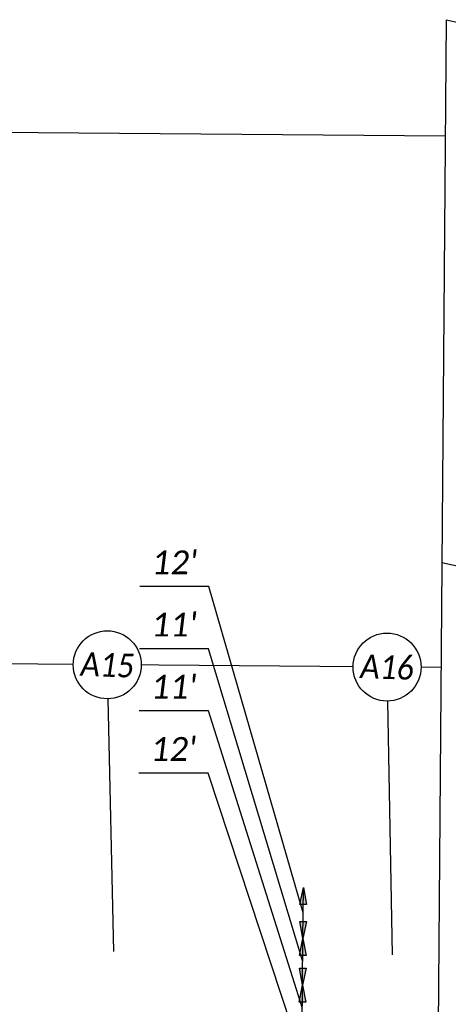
# Model space of a CAD drawing. Header units: feet. Extents: x 2241205 to 2250852, y 595253 to 597159.
# Tile 20 of 32: x 2246008 to 2246109, y 596236 to 596468. Entities that reach past the tile are written whole.
import ezdxf
from ezdxf import colors
from ezdxf.entities.mleader import LeaderData, LeaderLine
from ezdxf.enums import TextEntityAlignment as Align
from ezdxf.math import Vec2, Vec3

# ---------------------------------------------------------------- set-up
doc = ezdxf.new("R2010")
doc.units = ezdxf.units.FT
doc.header["$MEASUREMENT"] = 0
doc.set_wipeout_variables(frame=1)
doc.linetypes.add('DASHED2', pattern=[0.375, 0.25, -0.125])
doc.linetypes.add('HIDDEN2', pattern=[0.1875, 0.125, -0.0625])
for name, color, linetype in [('MT_P_Edge_Line', 7, 'Continuous'), ('PM_P_Text', 7, 'Continuous'), ('TX_P_20', 7, 'Continuous')]:
    doc.layers.add(name, color=color, linetype=linetype)
doc.layers.add('SC_Scratch1', color=7, linetype='Continuous', plot=False)
doc.styles.add('P_Slanted_Normal', font='calibrii.ttf', dxfattribs={"height": 0.14})

# ---------------------------------------------------------------- blocks, each defined once
blk = doc.blocks.new('*U1216')
blk.add_wipeout([(-0.1996, 0.0154), (-0.1979, 0.0302), (-0.1946, 0.0468), (-0.1907, 0.0607), (-0.1856, 0.075), (-0.1791, 0.0893), (-0.1718, 0.1028), (-0.1639, 0.1149), (-0.1564, 0.1249), (-0.1478, 0.1351), (-0.1377, 0.1454), (-0.1256, 0.1559), (-0.115, 0.1639), (-0.1058, 0.1699), (-0.0947, 0.1764), (-0.083, 0.1822), (-0.0703, 0.1875), (-0.056, 0.1922), (-0.0388, 0.1964), (-0.024, 0.1988), (-0.0082, 0.2001), (0.0001, 0.2003), (0.0146, 0.1997), (0.0292, 0.1981), (0.0462, 0.1949), (0.0605, 0.1909), (0.0744, 0.1859), (0.0908, 0.1785), (0.1029, 0.1718), (0.114, 0.1647), (0.1255, 0.1561), (0.1362, 0.1469), (0.1457, 0.1374), (0.1538, 0.1283), (0.1608, 0.1195), (0.1695, 0.1067), (0.1766, 0.0945), (0.1828, 0.082), (0.188, 0.0691), (0.1919, 0.0576), (0.1951, 0.0455), (0.1971, 0.0355), (0.1987, 0.025), (0.2, 0.012), (0.2003, 0), (0.1999, -0.0132), (0.1985, -0.027), (0.1963, -0.0398), (0.1937, -0.0512), (0.1904, -0.0623), (0.1864, -0.0732), (0.1826, -0.0823), (0.1764, -0.0948), (0.1705, -0.1052), (0.1641, -0.1148), (0.1555, -0.1262), (0.1478, -0.1352), (0.1417, -0.1415), (0.1327, -0.15), (0.1263, -0.1555), (0.1155, -0.1636), (0.1013, -0.1727), (0.0864, -0.1807), (0.0754, -0.1855), (0.063, -0.1901), (0.0466, -0.1947), (0.038, -0.1966), (0.0258, -0.1986), (0.0166, -0.1995), (0.0072, -0.2001), (0.0001, -0.2002), (-0.0041, -0.2002), (-0.0117, -0.1999), (-0.0185, -0.1994), (-0.0265, -0.1985), (-0.0345, -0.1972), (-0.043, -0.1955), (-0.0517, -0.1934), (-0.0617, -0.1905), (-0.0771, -0.1848), (-0.0902, -0.1787), (-0.1007, -0.173), (-0.1125, -0.1656), (-0.1219, -0.1588), (-0.1332, -0.1494), (-0.146, -0.137), (-0.1551, -0.1266), (-0.1646, -0.1139), (-0.171, -0.1041), (-0.1778, -0.0919), (-0.184, -0.0788), (-0.1893, -0.0649), (-0.194, -0.0495), (-0.1968, -0.0363), (-0.1989, -0.0223), (-0.1999, -0.01), (-0.2002, 0)])
at = {"flags": 128}
blk.add_lwpolyline([(0.0105, -0.1997), (0.0886, -1.6903)], dxfattribs=at)
blk.add_circle((0, 0), 0.2)
at = {"style": 'P_Slanted_Normal', "width": 0.9, "flags": 8}
blk.add_attdef('ITEMTYPE', text='', height=0.14, dxfattribs=at).set_placement((0, 0), align=Align.MIDDLE_CENTER)
blk = doc.blocks.new('*U1215')
blk.add_wipeout([(-0.1996, 0.0154), (-0.1979, 0.0302), (-0.1946, 0.0468), (-0.1907, 0.0607), (-0.1856, 0.075), (-0.1791, 0.0893), (-0.1718, 0.1028), (-0.1639, 0.1149), (-0.1564, 0.1249), (-0.1478, 0.1351), (-0.1377, 0.1454), (-0.1256, 0.1559), (-0.115, 0.1639), (-0.1058, 0.1699), (-0.0947, 0.1764), (-0.083, 0.1822), (-0.0703, 0.1875), (-0.056, 0.1922), (-0.0388, 0.1964), (-0.024, 0.1988), (-0.0082, 0.2001), (0.0001, 0.2003), (0.0146, 0.1997), (0.0292, 0.1981), (0.0462, 0.1949), (0.0605, 0.1909), (0.0744, 0.1859), (0.0908, 0.1785), (0.1029, 0.1718), (0.114, 0.1647), (0.1255, 0.1561), (0.1362, 0.1469), (0.1457, 0.1374), (0.1538, 0.1283), (0.1608, 0.1195), (0.1695, 0.1067), (0.1766, 0.0945), (0.1828, 0.082), (0.188, 0.0691), (0.1919, 0.0576), (0.1951, 0.0455), (0.1971, 0.0355), (0.1987, 0.025), (0.2, 0.012), (0.2003, 0), (0.1999, -0.0132), (0.1985, -0.027), (0.1963, -0.0398), (0.1937, -0.0512), (0.1904, -0.0623), (0.1864, -0.0732), (0.1826, -0.0823), (0.1764, -0.0948), (0.1705, -0.1052), (0.1641, -0.1148), (0.1555, -0.1262), (0.1478, -0.1352), (0.1417, -0.1415), (0.1327, -0.15), (0.1263, -0.1555), (0.1155, -0.1636), (0.1013, -0.1727), (0.0864, -0.1807), (0.0754, -0.1855), (0.063, -0.1901), (0.0466, -0.1947), (0.038, -0.1966), (0.0258, -0.1986), (0.0166, -0.1995), (0.0072, -0.2001), (0.0001, -0.2002), (-0.0041, -0.2002), (-0.0117, -0.1999), (-0.0185, -0.1994), (-0.0265, -0.1985), (-0.0345, -0.1972), (-0.043, -0.1955), (-0.0517, -0.1934), (-0.0617, -0.1905), (-0.0771, -0.1848), (-0.0902, -0.1787), (-0.1007, -0.173), (-0.1125, -0.1656), (-0.1219, -0.1588), (-0.1332, -0.1494), (-0.146, -0.137), (-0.1551, -0.1266), (-0.1646, -0.1139), (-0.171, -0.1041), (-0.1778, -0.0919), (-0.184, -0.0788), (-0.1893, -0.0649), (-0.194, -0.0495), (-0.1968, -0.0363), (-0.1989, -0.0223), (-0.1999, -0.01), (-0.2002, 0)])
at = {"flags": 128}
blk.add_lwpolyline([(0.0112, -0.1997), (0.0947, -1.684)], dxfattribs=at)
blk.add_circle((0, 0), 0.2)
at = {"style": 'P_Slanted_Normal', "width": 0.9, "flags": 8}
blk.add_attdef('ITEMTYPE', text='', height=0.14, dxfattribs=at).set_placement((0, 0), align=Align.MIDDLE_CENTER)
blk = doc.blocks.new('Dim1')
h = blk.add_hatch(color=4)
h.dxf.hatch_style = 1
h.paths.add_polyline_path([(0, 0), (-1, -0.2), (-1, 0.2)])
at = {"color": 4}
blk.add_lwpolyline([(0, 0), (-1, -0.2), (-1, 0.2), (0, 0)], dxfattribs=at)
blk = doc.blocks.new('*U1257')
blk.add_wipeout([(-0.1997, 0.0155), (-0.198, 0.0303), (-0.1947, 0.0469), (-0.1909, 0.0608), (-0.1857, 0.0751), (-0.1793, 0.0894), (-0.1719, 0.1029), (-0.164, 0.1151), (-0.1565, 0.1251), (-0.1479, 0.1352), (-0.1378, 0.1455), (-0.1257, 0.156), (-0.1151, 0.164), (-0.1059, 0.1701), (-0.0948, 0.1766), (-0.0831, 0.1824), (-0.0703, 0.1877), (-0.0561, 0.1924), (-0.0388, 0.1966), (-0.024, 0.199), (-0.0083, 0.2003), (0.0001, 0.2004), (0.0146, 0.1999), (0.0292, 0.1983), (0.0463, 0.195), (0.0605, 0.1911), (0.0744, 0.1861), (0.0909, 0.1787), (0.103, 0.172), (0.114, 0.1649), (0.1256, 0.1562), (0.1362, 0.147), (0.1458, 0.1375), (0.1539, 0.1284), (0.1609, 0.1196), (0.1697, 0.1068), (0.1767, 0.0946), (0.1829, 0.0821), (0.1881, 0.0692), (0.192, 0.0577), (0.1952, 0.0456), (0.1973, 0.0356), (0.1989, 0.0251), (0.2001, 0.0121), (0.2004, 0.0001), (0.2, -0.0131), (0.1986, -0.027), (0.1964, -0.0398), (0.1938, -0.0512), (0.1905, -0.0622), (0.1866, -0.0732), (0.1827, -0.0823), (0.1766, -0.0948), (0.1706, -0.1052), (0.1642, -0.1148), (0.1556, -0.1263), (0.1479, -0.1352), (0.1418, -0.1416), (0.1328, -0.1501), (0.1263, -0.1555), (0.1156, -0.1637), (0.1014, -0.1728), (0.0864, -0.1808), (0.0755, -0.1856), (0.063, -0.1902), (0.0467, -0.1948), (0.0381, -0.1967), (0.0258, -0.1986), (0.0166, -0.1996), (0.0072, -0.2002), (0.0001, -0.2003), (-0.0041, -0.2003), (-0.0117, -0.2), (-0.0185, -0.1994), (-0.0265, -0.1985), (-0.0345, -0.1973), (-0.043, -0.1956), (-0.0517, -0.1935), (-0.0618, -0.1905), (-0.0772, -0.1848), (-0.0903, -0.1788), (-0.1008, -0.1731), (-0.1126, -0.1657), (-0.122, -0.1588), (-0.1333, -0.1495), (-0.1461, -0.137), (-0.1552, -0.1266), (-0.1647, -0.114), (-0.1711, -0.1041), (-0.1779, -0.0919), (-0.1841, -0.0788), (-0.1895, -0.0649), (-0.1941, -0.0495), (-0.197, -0.0363), (-0.1991, -0.0222), (-0.2001, -0.0099), (-0.2003, 0.0001)])
at = {"linetype": 'HIDDEN2', "flags": 128}
blk.add_lwpolyline([(0.0374, -0.1965), (0.4488, -2.358)], dxfattribs=at)
at = {"linetype": 'HIDDEN2'}
blk.add_circle((0, 0), 0.2, dxfattribs=at)
at = {"style": 'P_Slanted_Normal', "width": 0.9, "flags": 8}
blk.add_attdef('ITEMTYPE', text='', height=0.14, dxfattribs=at).set_placement((0, 0), align=Align.MIDDLE_CENTER)

msp = doc.modelspace()

# ---------------------------------------------------------------- linework, layer by layer
at = {"layer": 'MT_P_Edge_Line', "color": 95, "linetype": 'Continuous'}
for p, q in [((2246052.98, 596334.69), (2246036.71, 596334.69)), ((2246075.13, 596257.9), (2246052.98, 596334.69)), ((2246075.05, 596246.4), (2246052.9, 596320.06)), ((2246074.96, 596235.4), (2246052.83, 596305.43)), ((2246074.87, 596223.9), (2246052.75, 596290.8)), ((2246075.09, 596251.9), (2246075.18, 596263.9)), ((2246075, 596240.9), (2246075.09, 596251.9)), ((2246074.92, 596229.9), (2246075, 596240.9))]:
    msp.add_line(p, q, dxfattribs=at)
at = {"layer": 'SC_Scratch1'}
for p, q in [((2246108.74, 596468.01), (2246105.37, 596040.65)), ((2246108.74, 596468.01), (2246934.21, 596288.25)), ((2246108.52, 596440.64), (2244508.57, 596453.25)), ((2246107.73, 596340.3), (2246907.61, 596166.11)), ((2246107.53, 596315.64), (2244507.58, 596328.26))]:
    msp.add_line(p, q, dxfattribs=at)

# ---------------------------------------------------------------- block references
at = {"layer": 'MT_P_Edge_Line', "color": 95}
for p, xscale, yscale, zscale, rotation in [((2246075.18, 596263.91), 3.999999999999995, 3.999999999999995, 3.999999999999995, 89.57173044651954), ((2246075.09, 596251.9), 3.999999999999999, 3.999999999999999, 3.999999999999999, 269.5717304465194), ((2246075.09, 596251.9), 3.999999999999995, 3.999999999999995, 3.999999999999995, 89.57173044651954), ((2246075, 596240.9), 3.999999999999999, 3.999999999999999, 3.999999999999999, 269.5717304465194), ((2246075, 596240.9), 3.999999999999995, 3.999999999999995, 3.999999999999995, 89.57173044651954)]:
    msp.add_blockref('Dim1', p, dxfattribs=dict(at, xscale=xscale, yscale=yscale, zscale=zscale, rotation=rotation))

# ---------------------------------------------------------------- texts
at = {"layer": 'MT_P_Edge_Line', "color": 7, "char_height": 5.6, "attachment_point": 5, "style": 'P_Slanted_Normal'}
for s, insert in [("\\A1;12'", (2246044.85, 596340.36)), ("\\A1;11'", (2246044.77, 596325.73)), ("\\A1;11'", (2246044.69, 596311.1)), ("\\A1;12'", (2246044.61, 596296.47))]:
    msp.add_mtext(s, dxfattribs=dict(at, insert=insert))

# ---------------------------------------------------------------- next in the draw order: block references
at = {"layer": 'PM_P_Text'}
ref = msp.add_blockref('*U1215', (2246029.05, 596316.26), dxfattribs=dict(at, xscale=40, yscale=40, zscale=40, rotation=358))
ref.add_attrib('ITEMTYPE', 'A15', dxfattribs={"layer": '0', "height": 5.6, "rotation": 358, "style": 'P_Slanted_Normal', "width": 0.9}).set_placement((2246029.05, 596316.26), align=Align.MIDDLE_CENTER)
ref = msp.add_blockref('*U1216', (2246094.86, 596315.74), dxfattribs=dict(at, xscale=40, yscale=40, zscale=40, rotation=358))
ref.add_attrib('ITEMTYPE', 'A16', dxfattribs={"layer": '0', "height": 5.6, "rotation": 358, "style": 'P_Slanted_Normal', "width": 0.9}).set_placement((2246094.86, 596315.74), align=Align.MIDDLE_CENTER)

# ---------------------------------------------------------------- next in the draw order: linework, layer by layer
at = {"layer": 'MT_P_Edge_Line', "color": 95, "linetype": 'Continuous'}
for p, q in [((2246052.9, 596320.06), (2246036.63, 596320.06)), ((2246052.83, 596305.43), (2246036.55, 596305.43)), ((2246052.75, 596290.8), (2246036.47, 596290.8))]:
    msp.add_line(p, q, dxfattribs=at)

# ---------------------------------------------------------------- next in the draw order: leaders
at = {"layer": 'TX_P_20'}
ml = msp.add_multileader_mtext('Standard', dxfattribs=at)
ml.set_content('EXISTING PAVEMENT MARKINGS ', color=256, style='P_Slanted_Normal')
ml.set_leader_properties()
ml.build(insert=Vec2(0, 0))
ml.multileader.update_dxf_attribs({"dogleg_length": 0.215, "arrow_head_size": 7.2, "scale": 40})
ctx = ml.context
ctx.base_point, ctx.scale, ctx.char_height, ctx.arrow_head_size, ctx.landing_gap_size, ctx.plane_origin, ctx.plane_x_axis, ctx.plane_y_axis = Vec3(2244625.09, 596391.55), 40, 5.6, 7.2, 3.6, Vec3(2244713.53, 596055.62), Vec3(0.999969, -0.007884), Vec3(0.007884, 0.999969)
notes = []
notes.append((ctx, [(0, (1, 1, 0), (2244616.48, 596391.62), (0.999969, -0.007884), 8.6, [(0, [(2244584.92, 596258.59), (2244603.19, 596246.36)], 0, [])])]))
ctx.mtext.insert, ctx.mtext.text_direction, ctx.mtext.rotation, ctx.mtext.width, ctx.mtext.defined_height, ctx.mtext.flow_direction = Vec3(2244628.71, 596394.37), Vec3(0.999969, -0.007884), 6.275301, 104.6265, 5.78, 5
for ctx, leaders in notes:
    for number, flags, end, landing, length, lines in leaders:
        leader = LeaderData()
        leader.index, (leader.has_last_leader_line, leader.has_dogleg_vector, leader.attachment_direction) = number, flags
        leader.last_leader_point, leader.dogleg_vector, leader.dogleg_length = Vec3(end), Vec3(landing), length
        for number, points, colour, breaks in lines:
            line = LeaderLine()
            line.index, line.vertices, line.color, line.breaks = number, Vec3.list(points), colors.encode_raw_color(colour), breaks
            leader.lines.append(line)
        ctx.leaders.append(leader)

# ---------------------------------------------------------------- next in the draw order: block references
at = {"layer": 'PM_P_Text', "color": 1, "linetype": 'DASHED2'}
ref = msp.add_blockref('*U1257', (2246123.55, 596336.85), dxfattribs=dict(at, xscale=40, yscale=40, zscale=40, rotation=348))
ref.add_attrib('ITEMTYPE', 'CD3', dxfattribs={"layer": '0', "height": 5.6, "rotation": 348, "style": 'P_Slanted_Normal', "width": 0.9}).set_placement((2246123.55, 596336.85), align=Align.MIDDLE_CENTER)

doc.saveas('drawing.dxf')
